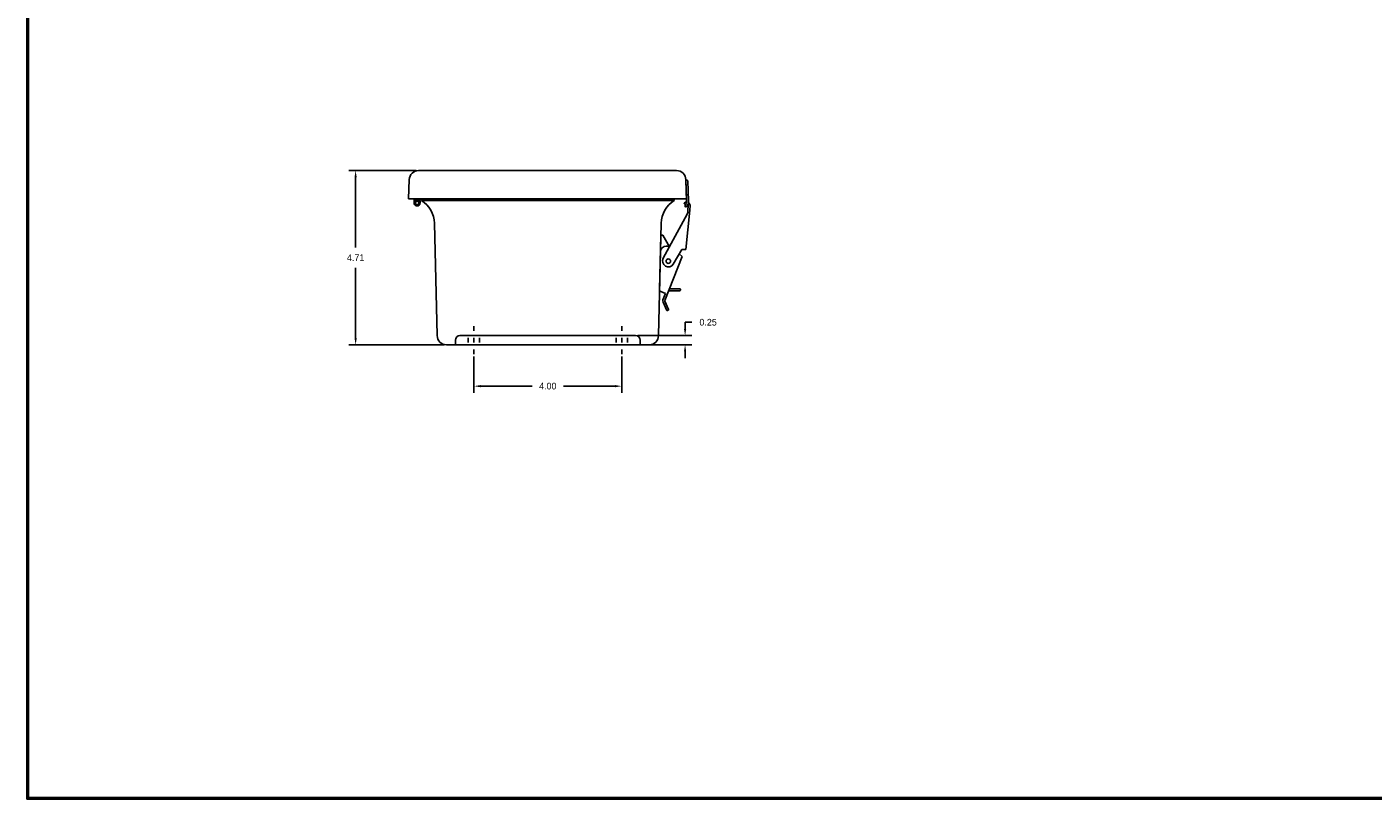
# Model space of a CAD drawing. Extents: x 0 to 64, y 0 to 41.8.
# Tile 1 of 4: x 0 to 36.4, y 0 to 20.9. Entities that reach past the tile are written whole.
import ezdxf

# ---------------------------------------------------------------- set-up
doc = ezdxf.new("R2010")
doc.units = 0
doc.header["$MEASUREMENT"] = 0
doc.layers.get('0').update_dxf_attribs({"linetype": 'CONTINUOUS'})
doc.layers.add('DIM', color=3, linetype='CONTINUOUS')
doc.layers.add('TITLE', color=1, linetype='CONTINUOUS')
doc.dimstyles.get("Standard").update_dxf_attribs({"dimtxt": 0.18, "dimasz": 0.18, "dimexe": 0.18, "dimexo": 0.0625, "dimgap": 0.09, "dimtad": 0, "dimtih": 1, "dimtoh": 1, "dimdec": 4, "dimzin": 0, "dimdsep": 46, "dimtxsty": 'Standard', "dimcen": 0.09, "dimadec": 0, "dimazin": 0, "dimtfac": 1, "dimtdec": 4, "dimtofl": 0, "dimtmove": 0, "dimatfit": 3, "dimfxl": 0, "dimtolj": 1, "dimtzin": 0, "dimarcsym": 0})

# ---------------------------------------------------------------- blocks, each defined once
blk = doc.blocks.new('*D40')
at = {"layer": 'DIM', "color": 0, "lineweight": -2}
for p, q in [((10.528, 16.991), (8.709, 16.991)), ((8.889, 16.811), (8.889, 14.913)), ((8.889, 12.461), (8.889, 14.358)), ((11.282, 12.281), (8.709, 12.281))]:
    blk.add_line(p, q, dxfattribs=at)
at = {"layer": 'DIM', "color": 0}
for points in [[(8.859, 16.811), (8.919, 16.811), (8.889, 16.991)], [(8.859, 12.461), (8.919, 12.461), (8.889, 12.281)]]:
    blk.add_solid(points, dxfattribs=at)
at = {"layer": 'DIM', "color": 0, "insert": (8.889, 14.636), "char_height": 0.18, "attachment_point": 5}
blk.add_mtext('\\A1;4.71', dxfattribs=at)
blk = doc.blocks.new('*D41')
at = {"layer": 'DIM', "color": 0, "lineweight": -2}
for p, q in [((12.086, 11.968), (12.086, 10.983)), ((16.086, 11.968), (16.086, 10.983)), ((12.266, 11.163), (13.659, 11.163)), ((15.906, 11.163), (14.514, 11.163))]:
    blk.add_line(p, q, dxfattribs=at)
at = {"layer": 'DIM', "color": 0}
for points in [[(12.266, 11.193), (12.266, 11.133), (12.086, 11.163)], [(15.906, 11.193), (15.906, 11.133), (16.086, 11.163)]]:
    blk.add_solid(points, dxfattribs=at)
at = {"layer": 'DIM', "color": 0, "insert": (14.086, 11.163), "char_height": 0.18, "attachment_point": 5}
blk.add_mtext('\\A1;4.00', dxfattribs=at)
blk = doc.blocks.new('*D46')
at = {"layer": 'DIM', "color": 0, "lineweight": -2}
for p, q in [((17.799, 12.711), (17.799, 12.891)), ((17.799, 12.891), (17.979, 12.891)), ((16.524, 12.531), (17.979, 12.531)), ((16.649, 12.281), (17.979, 12.281)), ((17.799, 12.101), (17.799, 11.921))]:
    blk.add_line(p, q, dxfattribs=at)
at = {"layer": 'DIM', "color": 0}
for points in [[(17.769, 12.711), (17.829, 12.711), (17.799, 12.531)], [(17.769, 12.101), (17.829, 12.101), (17.799, 12.281)]]:
    blk.add_solid(points, dxfattribs=at)
at = {"layer": 'DIM', "color": 0, "insert": (18.421, 12.891), "char_height": 0.18, "attachment_point": 5}
blk.add_mtext('\\A1;0.25', dxfattribs=at)

msp = doc.modelspace()

# ---------------------------------------------------------------- linework, layer by layer
for p, q in [((10.322456, 16.23066), (10.34057, 16.749385)), ((10.590418, 16.99066), (17.570094, 16.99066)), ((17.838056, 16.23066), (17.819941, 16.749385)), ((17.820595, 16.73066), (17.85614, 16.73066)), ((17.820595, 16.73066), (17.839994, 16.17514)), ((17.871131, 16.716184), (17.889964, 16.176885)), ((10.322456, 16.23066), (17.838056, 16.23066)), ((10.472422, 16.23066), (10.468401, 16.11466)), ((10.504441, 16.23066), (10.50042, 16.11466)), ((10.595454, 16.23066), (10.59723, 16.179822)), ((10.627474, 16.23066), (10.631525, 16.11466)), ((10.667225, 16.23066), (10.667669, 16.186602)), ((10.667669, 16.186602), (17.505242, 16.186602)), ((17.505686, 16.23066), (17.505242, 16.186602)), ((17.775817, 16.101136), (17.780484, 16.088268)), ((17.82171, 16.084353), (17.79802, 16.07878)), ((17.799705, 16.024755), (17.814679, 16.01144)), ((17.885208, 16.049197), (17.876504, 15.909527)), ((17.935164, 16.051289), (17.931282, 15.921995)), ((17.851267, 15.814265), (17.209597, 14.62146)), ((17.81823, 14.858953), (17.931282, 15.921995)), ((11.021674, 15.568342), (11.094262, 12.529401)), ((17.151237, 15.568342), (17.078649, 12.529401)), ((17.14347, 15.24316), (17.108484, 13.77847)), ((17.14347, 15.24316), (17.193484, 15.24316)), ((17.377163, 14.932951), (17.193484, 15.24316)), ((17.354514, 14.949366), (17.288771, 14.949366)), ((17.354514, 14.949366), (17.386186, 14.926411)), ((17.722905, 14.66816), (17.247014, 13.481556)), ((17.707794, 14.858187), (17.480027, 14.46486)), ((17.722905, 14.66816), (17.642357, 14.740745)), ((17.707794, 14.858187), (17.81823, 14.858953)), ((17.270079, 13.66816), (17.147003, 13.719254)), ((17.270079, 13.66816), (17.200574, 13.500085)), ((17.353836, 13.74316), (17.655655, 13.74316)), ((17.373786, 13.79316), (17.656133, 13.79316)), ((17.670651, 13.757802), (17.671129, 13.777802)), ((17.202213, 13.436976), (17.305675, 13.212302)), ((17.247628, 13.45789), (17.351091, 13.233216)), ((17.343741, 13.213317), (17.325574, 13.204951)), ((12.086456, 12.65566), (12.086456, 12.78066)), ((16.086456, 12.65566), (16.086456, 12.78066)), ((11.586456, 12.28066), (11.586456, 12.40566)), ((11.711456, 12.53066), (16.461456, 12.53066)), ((11.930206, 12.34281), (11.930206, 12.46851)), ((12.086456, 12.34281), (12.086456, 12.46851)), ((12.242706, 12.34281), (12.242706, 12.46851)), ((15.930206, 12.34281), (15.930206, 12.46851)), ((16.086456, 12.34281), (16.086456, 12.46851)), ((16.242706, 12.34281), (16.242706, 12.46851)), ((16.586456, 12.28066), (16.586456, 12.40566)), ((11.344256, 12.28066), (16.828656, 12.28066)), ((12.086456, 12.03066), (12.086456, 12.15566)), ((16.086456, 12.03066), (16.086456, 12.15566))]:
    msp.add_line(p, q)
for centre, radius in [((10.549963, 16.11466), 0.05), ((17.344812, 14.54316), 0.0625)]:
    msp.add_circle(centre, radius)
for centre, radius, start, end in [((10.590418, 16.74066), 0.25, 90, 178), ((17.570094, 16.74066), 0.25, 2, 90), ((17.85614, 16.71566), 0.015, 2, 90), ((10.549963, 16.11466), 0.0805, 180, 125.971435), ((10.255272, 15.539991), 0.766926, 2.118544, 57.470959), ((17.917639, 15.539991), 0.766926, 122.529041, 177.881456), ((17.789918, 16.10625), 0.015, 131.641758, 199.933511), ((17.842245, 16.047399), 0.09375, 92.428881, 131.641758), ((17.794585, 16.093382), 0.015, 199.933511, 283.237187), ((17.809672, 16.035964), 0.015, 142.057945, 228.35569), ((17.640116, 16.16816), 0.2, 322.057945, 2), ((17.640116, 16.16816), 0.25, 321.742475, 2), ((17.842245, 16.047399), 0.043, 2.397629, 44.230061), ((17.842245, 16.047399), 0.093, 2.397629, 61.222586), ((17.824647, 16.022649), 0.015, 228.35569, 321.742475), ((17.689009, 15.908226), 0.1875, 329.92586, 0.397629), ((17.288771, 14.793366), 0.156, 90, 178.631701), ((17.344812, 14.54316), 0.15625, 149.92586, 329.92586), ((17.170967, 13.776978), 0.0625, 178.631701, 247.454513), ((17.274878, 13.470438), 0.08, 158.248355, 204.726177), ((17.274878, 13.470438), 0.03, 158.248355, 204.726177), ((17.655655, 13.75816), 0.015, 270, 358.631701), ((17.656133, 13.77816), 0.015, 358.631701, 90), ((17.3193, 13.218576), 0.015, 204.726177, 294.726177), ((17.337467, 13.226942), 0.015, 294.726177, 24.726177), ((11.344256, 12.53066), 0.25, 180, 270), ((11.711456, 12.40566), 0.125, 90, 180), ((16.461456, 12.40566), 0.125, 0, 90), ((16.828656, 12.53066), 0.25, 270, 0)]:
    msp.add_arc(centre, radius, start, end)
at = {"layer": 'TITLE'}
for points in [[(64, 41.75), (0, 41.75), (0, 0), (64, 0)], [(63.98, 41.73), (0.02, 41.73), (0.02, 0.02), (63.98, 0.02)], [(63.96, 41.71), (0.04, 41.71), (0.04, 0.04), (63.96, 0.04)]]:
    msp.add_lwpolyline(points, close=True, dxfattribs=at)

# ---------------------------------------------------------------- dimensions: what is measured, and where the dimension line sits
at = {"layer": 'DIM'}
for base, p1, p2, picture, middle in [((8.889391, 12.28066), (10.590418, 16.99066), (11.344256, 12.28066), '*D40', (8.889391, 14.63566)), ((17.798641, 12.53066), (16.586456, 12.28066), (16.461456, 12.53066), '*D46', (18.421141, 12.89066))]:
    dim = msp.add_linear_dim(base=base, p1=p1, p2=p2, angle=90, dimstyle='Standard', override={"dimgap": 0.1875, "dimdec": 2, "dimtdec": 2}, dxfattribs=at)
    dim.commit()
    dim.dimension.update_dxf_attribs({"geometry": picture, "text_midpoint": middle})
dim = msp.add_linear_dim(base=(16.086456, 11.163155), p1=(12.086456, 12.03066), p2=(16.086456, 12.03066), dimstyle='Standard', override={"dimgap": 0.1875, "dimdec": 2, "dimtdec": 2}, dxfattribs=at)
dim.commit()
dim.dimension.update_dxf_attribs({"geometry": '*D41', "text_midpoint": (14.086456, 11.163155)})

doc.saveas('drawing.dxf')
